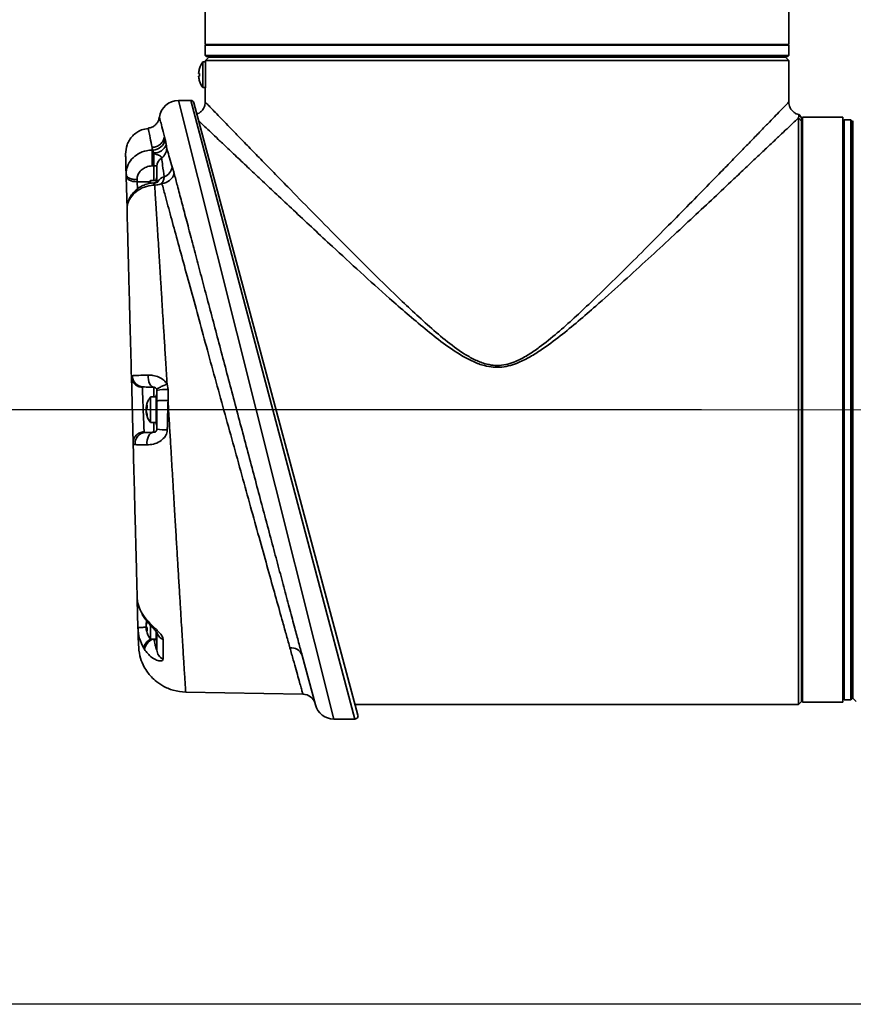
# Model space of a CAD drawing. Header units: millimetres. Extents: x -71 to 231, y 92 to 236.
# Tile 13 of 24: x 200 to 216, y 92 to 111. Entities that reach past the tile are written whole.
import ezdxf

# ---------------------------------------------------------------- set-up
doc = ezdxf.new("R2010")
doc.units = ezdxf.units.MM
doc.linetypes.add('CENTERX2', pattern=[20.32, 12.7, -2.54, 2.54, -2.54])
doc.layers.add('10', color=7, linetype='Continuous')
doc.styles.add('SLDTEXTSTYLE0', font='TXT', dxfattribs={"width": 0.7})
doc.dimstyles.new('SLDDIMSTYLE0', dxfattribs={"dimtxt": 3.5, "dimasz": 2.1, "dimexe": 0, "dimexo": 0.0625, "dimgap": 0.875, "dimtad": 2, "dimdec": 3, "dimlfac": 15.77, "dimrnd": 1e-09, "dimzin": 12, "dimdsep": 46, "dimtxsty": 'SLDTEXTSTYLE0', "dimsah": 1, "dimcen": 0.09, "dimadec": 0, "dimazin": 3, "dimtfac": 1, "dimtdec": 3, "dimtofl": 0, "dimtmove": 0, "dimatfit": 3, "dimfxl": 0, "dimfrac": 2, "dimtolj": 1, "dimtzin": 12, "dimarcsym": 0})
doc.dimstyles.new('SLDDIMSTYLE1', dxfattribs={"dimtxt": 3.5, "dimasz": 2.1, "dimexe": 0, "dimexo": 0.0625, "dimgap": 0.875, "dimtad": 2, "dimdec": 1, "dimlfac": 15.77, "dimrnd": 1e-09, "dimzin": 12, "dimdsep": 46, "dimtxsty": 'SLDTEXTSTYLE0', "dimsah": 1, "dimcen": 0.09, "dimadec": 0, "dimazin": 3, "dimtfac": 1, "dimtdec": 3, "dimtofl": 0, "dimtmove": 0, "dimatfit": 3, "dimfxl": 0, "dimfrac": 2, "dimtolj": 1, "dimtzin": 12, "dimarcsym": 0})

# ---------------------------------------------------------------- blocks, each defined once
blk = doc.blocks.new('_D')
at = {"layer": '10'}
for p, q in [((213.073, 103.339), (190.001, 103.339)), ((192.001, 103.339), (192.001, 91.576)), ((217.759, 91.576), (190.001, 91.576))]:
    blk.add_line(p, q, dxfattribs=at)
for points in [[(192.001, 103.339), (191.751, 101.239), (192.251, 101.239)], [(192.001, 91.576), (192.251, 93.676), (191.751, 93.676)]]:
    blk.add_solid(points, dxfattribs=at)
at = {"layer": '10', "insert": (187.489, 93.711), "char_height": 3.5, "attachment_point": 1, "rotation": 90, "style": 'SLDTEXTSTYLE0'}
blk.add_mtext('185.5', dxfattribs=at)
blk = doc.blocks.new('_D_1')
at = {"layer": '10'}
for p, q in [((212.141, 160.409), (190.001, 160.409)), ((192.001, 103.339), (192.001, 160.409)), ((213.073, 103.339), (190.001, 103.339))]:
    blk.add_line(p, q, dxfattribs=at)
for points in [[(192.001, 160.409), (191.751, 158.309), (192.251, 158.309)], [(192.001, 103.339), (192.251, 105.439), (191.751, 105.439)]]:
    blk.add_solid(points, dxfattribs=at)
at = {"layer": '10', "insert": (187.489, 133.799), "char_height": 3.5, "attachment_point": 1, "rotation": 90, "style": 'SLDTEXTSTYLE0'}
blk.add_mtext('900', dxfattribs=at)
blk = doc.blocks.new('_D_5')
at = {"layer": '10'}
for p, q in [((211.567, 217.413), (211.567, 198.346)), ((223.044, 99.295), (223.044, 202.346)), ((211.567, 200.346), (200.119, 200.346)), ((211.567, 200.346), (223.044, 200.346))]:
    blk.add_line(p, q, dxfattribs=at)
for points in [[(211.567, 200.346), (213.667, 200.096), (213.667, 200.596)], [(223.044, 200.346), (220.944, 200.596), (220.944, 200.096)]]:
    blk.add_solid(points, dxfattribs=at)
at = {"layer": '10', "insert": (200.119, 204.858), "char_height": 3.5, "attachment_point": 1, "style": 'SLDTEXTSTYLE0'}
blk.add_mtext('181', dxfattribs=at)
blk = doc.blocks.new('_D_6')
at = {"layer": '10'}
for p, q in [((205.521, 223.82), (180.972, 223.82)), ((182.972, 223.82), (182.972, 103.339)), ((213.073, 103.339), (180.972, 103.339))]:
    blk.add_line(p, q, dxfattribs=at)
for points in [[(182.972, 223.82), (182.722, 221.72), (183.222, 221.72)], [(182.972, 103.339), (183.222, 105.439), (182.722, 105.439)]]:
    blk.add_solid(points, dxfattribs=at)
at = {"layer": '10', "insert": (178.46, 162.13), "char_height": 3.5, "attachment_point": 1, "rotation": 90, "style": 'SLDTEXTSTYLE0'}
blk.add_mtext('1900', dxfattribs=at)

msp = doc.modelspace()

# ---------------------------------------------------------------- linework, layer by layer
at = {"color": 7, "linetype": 'Continuous', "lineweight": 35}
for p, q in [((203.259777, 111.455248), (203.259777, 110.567486)), ((214.800677, 110.567486), (214.800677, 111.455248)), ((203.2788, 110.567486), (203.259777, 110.548463)), ((214.800677, 110.567486), (203.259777, 110.567486)), ((203.259777, 110.548463), (203.259777, 110.345546)), ((209.030227, 110.548463), (203.259777, 110.548463)), ((214.800677, 110.548463), (209.030227, 110.548463)), ((214.800677, 110.548463), (214.781654, 110.567486)), ((214.800677, 110.345546), (214.800677, 110.548463)), ((203.259777, 110.345546), (203.2788, 110.326522)), ((203.259777, 110.345546), (214.800677, 110.345546)), ((214.781654, 110.326522), (203.2788, 110.326522)), ((203.323188, 110.31384), (203.323188, 110.306711)), ((203.323188, 110.31384), (214.737266, 110.31384)), ((203.545129, 110.326522), (203.545129, 110.31384)), ((214.515325, 110.31384), (214.515325, 110.326522)), ((214.800677, 110.250429), (214.737266, 110.31384)), ((214.781654, 110.326522), (214.800677, 110.345546)), ((203.266837, 110.218723), (203.2139, 110.218723)), ((203.2139, 109.965077), (203.2139, 110.218723)), ((203.266837, 110.250429), (203.266837, 109.965077)), ((214.800677, 110.250429), (203.266837, 110.250429)), ((214.800677, 109.423982), (214.800677, 110.250429)), ((203.147757, 109.992978), (203.130244, 109.992978)), ((203.130244, 109.937175), (203.147757, 109.937175)), ((203.130244, 109.937175), (203.147757, 109.937175)), ((203.147757, 109.992978), (203.147757, 109.937175)), ((203.147757, 109.937175), (203.147757, 109.992978)), ((203.2139, 109.71143), (203.2139, 109.965077)), ((203.2139, 109.71143), (203.261233, 109.71143)), ((203.259777, 109.683374), (203.259777, 109.426078)), ((202.973067, 109.457784), (202.72978, 109.457784)), ((202.72978, 109.457784), (205.805164, 97.219357)), ((206.218362, 97.219357), (202.973067, 109.457784)), ((203.034318, 109.410785), (206.279613, 97.299181)), ((214.990912, 97.504709), (214.990912, 109.112303)), ((215.054323, 109.049545), (214.990912, 109.112303)), ((215.054323, 109.115427), (215.003594, 109.177557)), ((215.865991, 109.124874), (215.073347, 109.124874)), ((215.073347, 109.124874), (215.073347, 97.552267)), ((215.865991, 109.124874), (215.865991, 97.552267)), ((215.054323, 109.049545), (215.054323, 97.56812)), ((215.073347, 108.934639), (215.054323, 108.934639)), ((215.897697, 109.077315), (215.865991, 109.045609)), ((216.02452, 109.077315), (215.897697, 109.077315)), ((215.897697, 109.077315), (215.897697, 97.599826)), ((216.056226, 109.045609), (216.02452, 109.077315)), ((216.02452, 103.338571), (216.02452, 109.077315)), ((216.056226, 109.045609), (216.056226, 103.338571)), ((216.068908, 97.631532), (216.068908, 109.045609)), ((216.068908, 108.823669), (216.056226, 108.810987)), ((202.213221, 108.476419), (202.22368, 108.476466)), ((202.243713, 107.875665), (202.243713, 108.161124)), ((202.305464, 107.843052), (202.305464, 108.157982)), ((201.696209, 107.95423), (201.695087, 107.997104)), ((201.712931, 107.31567), (201.696209, 107.95423)), ((201.911141, 107.891981), (201.912264, 107.849108)), ((201.912264, 107.849108), (202.155979, 107.845917)), ((201.912264, 107.849108), (201.917823, 107.70647)), ((202.286441, 107.875665), (202.177153, 107.875665)), ((202.177153, 107.820113), (202.177153, 107.875665)), ((202.286441, 107.835268), (202.286441, 107.895585)), ((202.292782, 107.914609), (202.292782, 107.83783)), ((201.834294, 102.681002), (201.799851, 103.996324)), ((201.801365, 103.93851), (201.799966, 103.938473)), ((202.504067, 103.844379), (202.523531, 103.736504)), ((202.029624, 103.789674), (202.015906, 103.78348)), ((202.243713, 103.592217), (202.243713, 103.784068)), ((202.305464, 103.720679), (202.301137, 103.743703)), ((202.305464, 103.514285), (202.305464, 103.720679)), ((202.523531, 103.736504), (202.523531, 103.521575)), ((202.286441, 103.592217), (202.177153, 103.592217)), ((202.177153, 103.118907), (202.177153, 103.592217)), ((202.286441, 103.338571), (202.286441, 103.612137)), ((202.292782, 103.63116), (202.292782, 103.338571)), ((202.305464, 102.956463), (202.305464, 103.514285)), ((202.092715, 103.383647), (202.110818, 103.383647)), ((202.093497, 103.386196), (202.11073, 103.386196)), ((202.098123, 103.383647), (202.093497, 103.365258)), ((202.093497, 103.365258), (202.103585, 103.365258)), ((202.093828, 103.339271), (202.093497, 103.339271)), ((202.111009, 103.242278), (202.093497, 103.311883)), ((202.093497, 103.283982), (202.111009, 103.214377)), ((202.111009, 103.214377), (202.111009, 103.242278)), ((202.286441, 103.065004), (202.286441, 103.338571)), ((202.292782, 103.338571), (202.292782, 103.045981)), ((216.02452, 97.599826), (216.02452, 103.338571)), ((216.056226, 103.338571), (216.056226, 97.631532)), ((202.177153, 103.084924), (202.177153, 103.118907)), ((202.177153, 103.084924), (202.286441, 103.084924)), ((202.243713, 102.893073), (202.243713, 103.084924)), ((201.930056, 99.023985), (201.915316, 99.586893)), ((202.011923, 99.306846), (202.064585, 99.229319)), ((202.104872, 99.154923), (202.093497, 99.109711)), ((202.093497, 99.081809), (202.111009, 99.151415)), ((202.103898, 99.156236), (202.095062, 99.107068)), ((202.110818, 99.010045), (202.092739, 99.010045)), ((202.093497, 99.054421), (202.093828, 99.054421)), ((202.093497, 99.028435), (202.098588, 99.008198)), ((202.103585, 99.028435), (202.093497, 99.028435)), ((202.11073, 99.007497), (202.093497, 99.007497)), ((202.177153, 98.801476), (202.177153, 99.073795)), ((202.177153, 98.801476), (202.286441, 98.801476)), ((202.286441, 98.781556), (202.286441, 98.952424)), ((202.292782, 98.946508), (202.292782, 98.762532)), ((202.058072, 98.597569), (202.042193, 98.622495)), ((205.437659, 97.501353), (205.175664, 98.479132)), ((216.056226, 97.866155), (216.068908, 97.853472)), ((202.873345, 97.752549), (205.190978, 97.712095)), ((215.054323, 97.742502), (215.073347, 97.742502)), ((215.865991, 97.631532), (215.897697, 97.599826)), ((215.897697, 97.599826), (216.02452, 97.599826)), ((216.02452, 97.599826), (216.056226, 97.631532)), ((216.068908, 97.631532), (216.13232, 97.56812)), ((206.224542, 97.504709), (214.990912, 97.504709)), ((214.990912, 97.504709), (215.054323, 97.56812)), ((215.073347, 97.552267), (215.865991, 97.552267)), ((205.805164, 97.219357), (206.218362, 97.219357))]:
    msp.add_line(p, q, dxfattribs=at)
at = {"color": 7, "linetype": 'Continuous', "lineweight": 35, "flags": 128}
for points in [[(203.266837, 110.250429), (203.295033, 110.27859), (203.323188, 110.306711)], [(201.912264, 107.849108), (201.870166, 107.850857), (201.829818, 107.856596), (201.792695, 107.866114), (201.760153, 107.879065), (201.733382, 107.894974), (201.713358, 107.91326), (201.700815, 107.933256), (201.696209, 107.95423)], [(202.243713, 103.784068), (202.219856, 103.789327), (202.197237, 103.80363), (202.176802, 103.826377), (202.159402, 103.856622), (202.145765, 103.893099), (202.136459, 103.934287), (202.131874, 103.978467), (202.1322, 104.023793)], [(202.108346, 102.642657), (202.106916, 102.689238), (202.111775, 102.735025), (202.122707, 102.777997), (202.139231, 102.816261), (202.160618, 102.848129), (202.185925, 102.872196), (202.214037, 102.887401), (202.243713, 102.893073)], [(202.017791, 99.277984), (202.014061, 99.286363), (202.011923, 99.306846)], [(202.072638, 99.195431), (202.066047, 99.208689), (202.064585, 99.229319)]]:
    msp.add_lwpolyline(points, dxfattribs=at)
at = {"color": 7, "linetype": 'Continuous', "lineweight": 35}
for centre, radius, start, end in [((203.538788, 109.965077), 0.41123, 161.9676476, 173.4478278), ((203.538788, 109.965077), 0.412175, 142.0201276, 161.9626965), ((203.538788, 109.965077), 0.41123, 186.5521722, 198.0323524), ((203.538788, 109.965077), 0.412175, 198.0895984, 217.9798724), ((202.72978, 109.077315), 0.380469, 89.971403, 172.8422291), ((202.973067, 109.394373), 0.063412, 15, 89.9713216), ((202.215083, 108.734858), 0.258535, 271.9056787, 349.2726847), ((202.25362, 108.668571), 0.249579, 267.6277422, 339.6506612), ((202.254765, 108.516947), 0.243284, 305.5152621, 359.372906), ((208.112285, 108.299796), 5.870211, 178.8344236, 181.3536229), ((202.499563, 108.154669), 0.194127, 122.2081956, 179.022198), ((202.360345, 108.180001), 0.24844, 290.5385709, 351.3279473), ((202.242053, 107.952656), 0.063412, 323.1301024, 0), ((202.505169, 107.747639), 0.207872, 106.1047758, 149.8438343), ((202.388034, 108.083689), 0.267462, 273.084676, 344.6586952), ((202.50204, 107.622019), 0.412175, 142.0201276, 151.9967184), ((202.692859, 107.82253), 0.458144, 179.5804142, 185.228195), ((201.344435, 107.722029), 0.89633, 3.8923527, 6.6537053), ((202.318147, 107.895585), 0.031706, 143.1301024, 180), ((202.038486, 104.008097), 0.218602, 179.1616639, 267.6767192), ((202.242053, 103.669207), 0.063412, 323.1301024, 0), ((202.469932, 102.964726), 0.773637, 86.0272573, 102.2742108), ((202.318147, 103.612137), 0.031706, 143.1301024, 180), ((202.215218, 103.35706), 0.12516, 146.3671839, 166.5388661), ((202.215218, 103.308734), 0.12516, 146.3671819, 166.5388677), ((202.318147, 103.065004), 0.031706, 180, 216.8698976), ((202.089056, 102.671629), 0.217399, 93.0530782, 185.7361843), ((202.242053, 103.007934), 0.063412, 0, 36.8698976), ((202.461079, 103.605761), 0.667686, 256.5223617, 274.0939627), ((202.215218, 99.084958), 0.12516, 193.4611319, 213.6328167), ((202.215218, 99.036632), 0.12516, 193.4611337, 213.6328151), ((202.294189, 98.573238), 0.256765, 117.2710405, 168.9400146), ((202.335035, 98.542884), 0.282309, 113.6537277, 168.8310159), ((202.318147, 98.781556), 0.031706, 180, 216.8698976), ((202.242053, 98.724485), 0.063412, 0, 36.8698976), ((202.494748, 98.970641), 0.191623, 195.1436418, 250.3575086), ((202.504997, 98.58849), 0.199587, 181.3301672, 246.2632315), ((204.965562, 98.405542), 0.222617, 19.3031556, 97.8680339), ((205.186551, 97.458487), 0.253646, 15, 88.9699209), ((205.805164, 97.599826), 0.380469, 195, 269.6278095), ((206.218362, 97.282768), 0.063412, 270, 15)]:
    msp.add_arc(centre, radius, start, end, dxfattribs=at)
msp.add_ellipse((493.342056, 99.74998), major_axis=(398.469791, -5.21864), ratio=0.016901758, start_param=2.390130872, end_param=2.390250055, dxfattribs=at)
for points, knots in [([(203.147757, 110.092374), (203.1472, 110.092696), (203.146641, 110.093019), (203.146922, 110.092856), (203.146923, 110.092856)], [0, 0, 0, 0, 0.996185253, 1, 1, 1, 1]), ([(203.130244, 110.012001), (203.130024, 110.009879), (203.129584, 110.005635), (203.129305, 109.999953), (203.129359, 109.995661), (203.129705, 109.993325), (203.130086, 109.993079), (203.130244, 109.992978)], [0, 0, 0, 0, 0.21361365, 0.427296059, 0.639458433, 0.85095919, 1, 1, 1, 1]), ([(203.130244, 109.937175), (203.130024, 109.936969), (203.129584, 109.936556), (203.129305, 109.933315), (203.129359, 109.928548), (203.129705, 109.923197), (203.130086, 109.919628), (203.130244, 109.918152)], [0, 0, 0, 0, 0.213613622, 0.427296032, 0.639458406, 0.850959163, 1, 1, 1, 1]), ([(203.266837, 109.965077), (203.266677, 109.933029), (203.266358, 109.868934), (203.264115, 109.783303), (203.261686, 109.71937), (203.259945, 109.683095), (203.259953, 109.683295), (203.259956, 109.683374)], [0, 0, 0, 0, 0.21465908, 0.429311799, 0.644129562, 0.859055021, 1, 1, 1, 1]), ([(203.146925, 109.837299), (203.146924, 109.837298), (203.146641, 109.837135), (203.147201, 109.837458), (203.147757, 109.837779)], [0, 0, 0, 0, 0.006456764, 1, 1, 1, 1]), ([(203.259529, 109.4259), (203.258537, 109.407258), (203.256398, 109.367108), (203.233914, 109.307689), (203.194798, 109.25158), (203.146215, 109.209835), (203.108658, 109.195045), (203.093703, 109.189156)], [0, 0, 0, 0, 0.1811461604, 0.3901445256, 0.6082396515, 0.8440025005, 1, 1, 1, 1]), ([(203.259777, 109.426078), (203.261402, 109.4244), (203.264651, 109.421043), (203.290787, 109.394043), (203.33274, 109.350709), (203.396409, 109.284958), (203.485141, 109.193349), (203.6032, 109.071514), (203.743369, 108.926943), (203.914489, 108.750573), (204.117439, 108.541589), (204.355076, 108.29721), (204.613275, 108.032111), (204.947238, 107.689983), (205.364584, 107.263746), (205.877852, 106.743418), (206.420812, 106.197806), (206.906891, 105.720198), (207.318945, 105.326056), (207.653854, 105.019165), (207.999895, 104.716982), (208.308859, 104.485639), (208.57514, 104.32944), (208.768418, 104.249752), (208.954064, 104.212794), (209.120208, 104.214294), (209.283516, 104.249388), (209.46444, 104.319719), (209.660564, 104.429641), (209.923053, 104.612443), (210.224426, 104.854777), (210.559728, 105.155216), (210.941681, 105.516711), (211.371013, 105.932161), (211.831319, 106.390531), (212.268823, 106.830575), (212.685208, 107.253208), (213.085438, 107.661501), (213.417267, 108.001428), (213.683272, 108.27451), (213.892973, 108.490111), (214.088188, 108.691058), (214.264979, 108.873222), (214.419899, 109.032975), (214.552876, 109.170189), (214.660994, 109.281804), (214.740017, 109.363416), (214.784769, 109.409644), (214.803111, 109.428592), (214.799393, 109.424751), (214.798878, 109.424219)], [0, 0, 0, 0, 0.014540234, 0.029080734, 0.043971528, 0.058863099, 0.07733855, 0.095816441, 0.114834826, 0.13385585, 0.156638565, 0.179425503, 0.202780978, 0.226139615, 0.264077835, 0.302028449, 0.341279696, 0.38053669, 0.402124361, 0.423710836, 0.445582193, 0.467416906, 0.478110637, 0.489000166, 0.496619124, 0.504535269, 0.51213165, 0.519942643, 0.531733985, 0.543681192, 0.565055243, 0.586464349, 0.607865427, 0.640663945, 0.673460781, 0.704474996, 0.735485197, 0.767272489, 0.799051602, 0.818940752, 0.838827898, 0.859112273, 0.879393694, 0.899200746, 0.919004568, 0.939505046, 0.960002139, 0.978983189, 0.997089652, 1, 1, 1, 1]), ([(215.004545, 109.177407), (214.985609, 109.182287), (214.945012, 109.19275), (214.888099, 109.229647), (214.841279, 109.281194), (214.812842, 109.340523), (214.800715, 109.38847), (214.801336, 109.415809), (214.801527, 109.424233)], [0, 0, 0, 0, 0.168584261, 0.361430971, 0.577909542, 0.763539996, 0.9271353, 1, 1, 1, 1]), ([(202.351381, 109.124844), (202.349718, 109.113679), (202.344954, 109.081712), (202.323253, 109.033427), (202.28598, 108.98285), (202.235833, 108.942756), (202.182377, 108.91642), (202.145592, 108.912693), (202.131204, 108.911235)], [0, 0, 0, 0, 0.102036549, 0.292127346, 0.471935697, 0.666735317, 0.86963882, 1, 1, 1, 1]), ([(202.353388, 109.124581), (202.353785, 109.123092), (202.354663, 109.119806), (202.370418, 109.060709), (202.400604, 108.94726), (202.43699, 108.808951), (202.455296, 108.739363)], [0, 0, 0, 0, 0.187234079, 0.413328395, 0.704827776, 1, 1, 1, 1]), ([(214.990912, 109.112303), (214.98964, 109.111097), (214.96711, 109.089735), (214.911703, 109.037206), (214.801589, 108.932851), (214.662482, 108.80108), (214.498368, 108.645724), (214.314348, 108.471661), (214.112483, 108.280907), (213.892528, 108.073302), (213.614895, 107.811653), (213.273781, 107.490867), (212.860365, 107.103649), (212.42262, 106.695664), (211.961064, 106.269431), (211.482406, 105.831893), (211.038372, 105.437119), (210.638511, 105.089158), (210.281942, 104.795405), (209.963835, 104.560356), (209.687978, 104.384005), (209.484289, 104.279219), (209.295217, 104.211616), (209.12718, 104.178237), (208.953227, 104.176158), (208.761732, 104.21044), (208.557936, 104.286797), (208.282937, 104.43438), (207.963197, 104.653534), (207.602862, 104.94123), (207.250358, 105.237448), (206.82265, 105.612921), (206.3257, 106.060924), (205.82754, 106.52009), (205.402961, 106.914342), (205.047389, 107.24651), (204.721586, 107.552103), (204.425873, 107.830198), (204.157844, 108.082799), (203.907023, 108.319569), (203.692943, 108.521932), (203.515613, 108.689709), (203.369464, 108.828082), (203.245402, 108.945608), (203.166197, 109.020672), (203.135078, 109.050174), (203.129536, 109.055428)], [0, 0, 0, 0, 0.001299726, 0.02302878, 0.044761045, 0.067303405, 0.089849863, 0.111680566, 0.133514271, 0.155815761, 0.178119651, 0.212161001, 0.246210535, 0.281190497, 0.316175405, 0.35163076, 0.387087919, 0.411198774, 0.435319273, 0.459400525, 0.472649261, 0.486012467, 0.494695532, 0.503554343, 0.512291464, 0.521336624, 0.533380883, 0.545700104, 0.569516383, 0.593368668, 0.617620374, 0.641873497, 0.683674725, 0.725470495, 0.754208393, 0.782972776, 0.811700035, 0.836763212, 0.861823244, 0.887461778, 0.913095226, 0.933412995, 0.953728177, 0.97460429, 0.995477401, 1, 1, 1, 1]), ([(214.990912, 109.112303), (214.995934, 109.137958), (215.003359, 109.175892), (215.002452, 109.171256), (215.002158, 109.169756)], [0, 0, 0, 0, 0.6763076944, 1, 1, 1, 1]), ([(215.054323, 109.107494), (215.054323, 109.109096), (215.054323, 109.113934), (215.054323, 109.075351), (215.054323, 109.049545)], [0, 0, 0, 0, 0.331133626, 1, 1, 1, 1]), ([(202.132874, 108.902019), (202.086156, 108.895798), (202.005047, 108.884998), (201.903116, 108.826065), (201.822647, 108.758825), (201.75866, 108.675506), (201.697856, 108.555292), (201.689909, 108.456348), (201.684745, 108.392048)], [0, 0, 0, 0, 0.1871718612, 0.324961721, 0.4657115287, 0.606461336, 0.7442511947, 1, 1, 1, 1]), ([(202.209719, 108.528067), (202.195891, 108.595626), (202.168059, 108.731601), (202.145166, 108.842495), (202.133123, 108.900868), (202.132234, 108.905078), (202.131818, 108.907049)], [0, 0, 0, 0, 0.291410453, 0.586515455, 0.806414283, 1, 1, 1, 1]), ([(216.076037, 109.045609), (216.074939, 109.045609), (216.070483, 109.045609), (216.069585, 109.045609), (216.068908, 109.045609)], [0, 0, 0, 0, 0.246513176, 1, 1, 1, 1]), ([(202.455297, 108.739365), (202.456494, 108.734798), (202.460975, 108.717713), (202.465664, 108.699835), (202.469099, 108.686735)], [0, 0, 0, 0, 0.2672975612, 1, 1, 1, 1]), ([(202.22368, 108.476466), (202.220206, 108.48931), (202.215463, 108.506839), (202.210932, 108.523591), (202.20972, 108.528069)], [0, 0, 0, 0, 0.732697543, 1, 1, 1, 1]), ([(202.20972, 108.528067), (202.210559, 108.515714), (202.211704, 108.498828), (202.2129, 108.481161), (202.213221, 108.476418)], [0, 0, 0, 0, 0.731555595, 1, 1, 1, 1]), ([(202.469099, 108.686735), (202.473988, 108.66419), (202.480421, 108.634519), (202.486228, 108.591995), (202.487622, 108.581782)], [0, 0, 0, 0, 0.759809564, 1, 1, 1, 1]), ([(202.487622, 108.581782), (202.489483, 108.567553), (202.492311, 108.545932), (202.496117, 108.52126), (202.497712, 108.515459), (202.498035, 108.514284)], [0, 0, 0, 0, 0.605479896, 0.920062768, 1, 1, 1, 1]), ([(202.498035, 108.514284), (202.512557, 108.46502), (202.541675, 108.366244), (202.579624, 108.235095), (202.601819, 108.157047), (202.605944, 108.142542)], [0, 0, 0, 0, 0.4475323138, 0.8973240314, 1, 1, 1, 1]), ([(201.695087, 107.997104), (201.693516, 108.057084), (201.690375, 108.177018), (201.687212, 108.297838), (201.685126, 108.377504), (201.684872, 108.38719), (201.684745, 108.392028)], [0, 0, 0, 0, 0.2477423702, 0.4953825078, 0.7478962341, 1, 1, 1, 1]), ([(201.695087, 107.997104), (201.695087, 107.997105), (201.693701, 108.050012), (201.711379, 108.156983), (201.796221, 108.299598), (201.929647, 108.408995), (202.077046, 108.465013), (202.174865, 108.475885), (202.21322, 108.476417), (202.213221, 108.476417)], [0, 0, 0, 0, 0.000004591, 0.215332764, 0.430500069, 0.6460224, 0.861134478, 0.999995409, 1, 1, 1, 1]), ([(202.243289, 108.419206), (202.24193, 108.425156), (202.236383, 108.44943), (202.229144, 108.464836), (202.22368, 108.476466)], [0, 0, 0, 0, 0.245109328, 1, 1, 1, 1]), ([(202.396094, 108.318923), (202.393901, 108.327802), (202.389516, 108.345563), (202.35701, 108.368823), (202.311395, 108.387861), (202.261052, 108.396174), (202.246782, 108.414677), (202.243289, 108.419206)], [0, 0, 0, 0, 0.230207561, 0.460499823, 0.688857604, 0.923839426, 1, 1, 1, 1]), ([(202.447507, 107.947353), (202.436952, 108.023889), (202.418078, 108.160744), (202.402819, 108.270533), (202.396094, 108.318923)], [0, 0, 0, 0, 0.5592445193, 1, 1, 1, 1]), ([(202.211285, 108.160962), (202.189065, 108.159587), (202.132382, 108.156079), (202.046861, 108.123754), (201.970164, 108.062768), (201.919042, 107.982247), (201.913775, 107.922071), (201.911141, 107.891981)], [0, 0, 0, 0, 0.13858107, 0.353532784, 0.569182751, 0.784583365, 1, 1, 1, 1]), ([(202.305464, 108.157982), (202.305212, 108.158839), (202.30452, 108.161189), (202.297524, 108.163121), (202.283803, 108.163499), (202.265357, 108.16259), (202.250845, 108.161607), (202.243713, 108.161124)], [0, 0, 0, 0, 0.128519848, 0.352115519, 0.574864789, 0.791080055, 1, 1, 1, 1]), ([(202.605944, 108.142542), (202.61254, 108.12237), (202.625728, 108.082039), (202.639221, 108.03596), (202.645965, 108.012928)], [0, 0, 0, 0, 0.500171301, 1, 1, 1, 1]), ([(202.402426, 107.816615), (202.413967, 107.838189), (202.437075, 107.881388), (202.444027, 107.925347), (202.447507, 107.947353)], [0, 0, 0, 0, 0.499390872, 1, 1, 1, 1]), ([(202.645965, 108.012928), (202.666719, 107.933932), (202.712465, 107.759817), (202.791406, 107.459576), (202.882259, 107.114274), (202.980604, 106.740797), (203.085923, 106.341166), (203.196769, 105.920941), (203.31341, 105.479141), (203.435009, 105.019003), (203.56097, 104.542816), (203.689397, 104.057792), (203.820634, 103.562641), (203.953667, 103.061226), (204.087088, 102.558856), (204.218614, 102.064131), (204.346671, 101.582892), (204.428835, 101.274499), (204.469383, 101.122307)], [0, 0, 0, 0, 0.049955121, 0.110107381, 0.170260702, 0.23203958, 0.293819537, 0.356000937, 0.418183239, 0.482060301, 0.545938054, 0.610069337, 0.674200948, 0.740139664, 0.80607829, 0.87127695, 0.936475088, 1, 1, 1, 1]), ([(202.236621, 107.780783), (202.174952, 107.771431), (202.051732, 107.752745), (201.892258, 107.662304), (201.774165, 107.537109), (201.720006, 107.407161), (201.712693, 107.324748), (201.713478, 107.294752), (201.713478, 107.294751)], [0, 0, 0, 0, 0.2178932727, 0.4353715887, 0.6533332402, 0.8730567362, 0.9999955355, 1, 1, 1, 1]), ([(202.234795, 107.82567), (202.231412, 107.825502), (202.194368, 107.823666), (202.122214, 107.810305), (202.023151, 107.775615), (201.930853, 107.722201), (201.851139, 107.653289), (201.786984, 107.571229), (201.741287, 107.479248), (201.718823, 107.393649), (201.712792, 107.329954), (201.713579, 107.30324), (201.713776, 107.29656)], [0, 0, 0, 0, 0.012093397, 0.132414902, 0.260212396, 0.387048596, 0.515627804, 0.642259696, 0.768380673, 0.893101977, 0.973269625, 1, 1, 1, 1]), ([(202.259235, 107.782157), (202.259234, 107.782157), (202.251697, 107.78176), (202.244159, 107.781271), (202.236621, 107.780783)], [0, 0, 0, 0, 0.000167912, 1, 1, 1, 1]), ([(202.330815, 107.849083), (202.330481, 107.848784), (202.329767, 107.848146), (202.315888, 107.840465), (202.292791, 107.833048), (202.268727, 107.827873), (202.253894, 107.827518), (202.249668, 107.827417)], [0, 0, 0, 0, 0.200675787, 0.429130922, 0.676214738, 0.907755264, 1, 1, 1, 1]), ([(202.259233, 107.782178), (202.258048, 107.790883), (202.255678, 107.808292), (202.252562, 107.822257), (202.250535, 107.828334), (202.249779, 107.826571), (202.249714, 107.826418)], [0, 0, 0, 0, 0.323071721, 0.646143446, 0.969215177, 1, 1, 1, 1]), ([(202.402426, 107.816615), (202.397874, 107.81462), (202.366984, 107.801082), (202.318314, 107.787503), (202.272736, 107.783394), (202.25926, 107.78218)], [0, 0, 0, 0, 0.1085240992, 0.7364180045, 1, 1, 1, 1]), ([(202.25926, 107.782175), (202.261718, 107.744378), (202.266658, 107.668403), (202.274464, 107.547679), (202.282605, 107.421286), (202.29655, 107.203914), (202.317863, 106.869982), (202.339621, 106.524633), (202.354481, 106.286831), (202.361093, 106.180774), (202.367859, 106.071967), (202.374781, 105.960411), (202.381858, 105.846115), (202.38909, 105.729089), (202.396478, 105.609349), (202.405987, 105.454907), (202.418683, 105.2493), (202.435593, 104.974875), (202.455635, 104.647179), (202.478807, 104.265203), (202.495365, 103.990122), (202.504144, 103.844269)], [0, 0, 0, 0, 0.039989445, 0.080382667, 0.121179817, 0.162381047, 0.28316644, 0.412558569, 0.438999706, 0.465773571, 0.492880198, 0.520319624, 0.548091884, 0.576197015, 0.604635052, 0.633406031, 0.685077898, 0.747572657, 0.820890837, 0.905033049, 1, 1, 1, 1]), ([(204.935088, 98.626063), (204.912788, 98.705727), (204.868189, 98.865056), (204.778472, 99.185931), (204.663833, 99.596462), (204.520136, 100.111954), (204.364983, 100.669565), (204.200077, 101.263469), (204.027946, 101.884662), (203.852006, 102.520924), (203.674531, 103.164191), (203.497782, 103.806179), (203.324636, 104.436411), (203.157264, 105.04696), (202.99732, 105.631576), (202.846612, 106.183497), (202.706937, 106.696001), (202.579566, 107.164153), (202.478393, 107.536587), (202.42339, 107.739339), (202.402426, 107.816615)], [0, 0, 0, 0, 0.0385764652, 0.0771535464, 0.1374528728, 0.1979614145, 0.2582722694, 0.3190640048, 0.3800550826, 0.4408530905, 0.5007996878, 0.5609304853, 0.6208760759, 0.6791203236, 0.7375356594, 0.7957733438, 0.8522126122, 0.9088160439, 0.9652464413, 1, 1, 1, 1]), ([(201.799851, 103.996322), (201.794404, 104.204317), (201.783498, 104.620825), (201.768881, 105.179006), (201.756018, 105.670238), (201.744853, 106.096606), (201.734353, 106.497596), (201.723589, 106.908654), (201.717121, 107.155654), (201.713477, 107.294811)], [0, 0, 0, 0, 0.1638831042, 0.3281738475, 0.4546474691, 0.581139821, 0.7084396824, 0.8357386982, 1, 1, 1, 1]), ([(201.819907, 104.011295), (201.846605, 104.013563), (201.899965, 104.018095), (202.029062, 104.021896), (202.113577, 104.02345), (202.1322, 104.023793)], [0, 0, 0, 0, 0.438404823, 0.876246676, 1, 1, 1, 1]), ([(202.1322, 104.023793), (202.162812, 104.022933), (202.231095, 104.021016), (202.341674, 103.99069), (202.441569, 103.931202), (202.488972, 103.873357), (202.504068, 103.844379), (202.504069, 103.844378)], [0, 0, 0, 0, 0.231727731, 0.516904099, 0.78350805, 0.99999163, 1, 1, 1, 1]), ([(201.799851, 103.996314), (201.799851, 103.996315), (201.799634, 104.00459), (201.809771, 104.007943), (201.819907, 104.011295)], [0, 0, 0, 0, 0.0000224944, 1, 1, 1, 1]), ([(202.015906, 103.78348), (201.987878, 103.787253), (201.931822, 103.7948), (201.86133, 103.844011), (201.811368, 103.913462), (201.80369, 103.968703), (201.799851, 103.996324)], [0, 0, 0, 0, 0.250000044, 0.500000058, 0.750000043, 1, 1, 1, 1]), ([(202.301139, 103.743698), (202.303346, 103.747422), (202.307761, 103.75487), (202.35412, 103.780128), (202.42205, 103.811574), (202.476728, 103.833444), (202.504067, 103.844379)], [0, 0, 0, 0, 0.250000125, 0.500000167, 0.750000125, 1, 1, 1, 1]), ([(202.015906, 103.78348), (202.016434, 103.769958), (202.017489, 103.742914), (202.021373, 103.643465), (202.026456, 103.513284), (202.032346, 103.362506), (202.038343, 103.209007), (202.043734, 103.071062), (202.048184, 102.957218), (202.049611, 102.920713), (202.050348, 102.901866)], [0, 0, 0, 0, 0.123809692, 0.247625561, 0.371518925, 0.495504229, 0.61955572, 0.743618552, 0.867632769, 1, 1, 1, 1]), ([(202.243713, 103.784068), (202.230943, 103.784403), (202.172998, 103.78592), (202.08456, 103.788236), (202.047937, 103.789195), (202.029624, 103.789674)], [0, 0, 0, 0, 0.123822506, 0.561883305, 1, 1, 1, 1]), ([(202.301139, 103.743696), (202.298151, 103.749592), (202.291292, 103.763124), (202.273608, 103.776891), (202.256951, 103.783063), (202.248152, 103.783731), (202.243713, 103.784068)], [0, 0, 0, 0, 0.174237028, 0.399858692, 0.697205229, 1, 1, 1, 1]), ([(202.176003, 103.587959), (202.163478, 103.571038), (202.133542, 103.530594), (202.105458, 103.463088), (202.098269, 103.412749), (202.095219, 103.391391)], [0, 0, 0, 0, 0.2928566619, 0.6999748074, 1, 1, 1, 1]), ([(202.523531, 103.521575), (202.523531, 103.521573), (202.519599, 103.373611), (202.514606, 103.179228), (202.509869, 102.985659), (202.508747, 102.939779)], [0, 0, 0, 0, 0.000006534, 0.762980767, 1, 1, 1, 1]), ([(202.523536, 103.521654), (202.52462, 103.503626), (202.526799, 103.467374), (202.530086, 103.412685), (202.539944, 103.248777), (202.555942, 102.982052), (202.57743, 102.62248), (202.597407, 102.288062), (202.615767, 101.981088), (202.632509, 101.70165), (202.647636, 101.449493), (202.661148, 101.223989), (202.673542, 101.016515), (202.685258, 100.820508), (202.696652, 100.629973), (202.707633, 100.446571), (202.7182, 100.270358), (202.732766, 100.027923), (202.75058, 99.732476), (202.769911, 99.413356), (202.786645, 99.137806), (202.80121, 98.899217), (202.814426, 98.684069), (202.826277, 98.49257), (202.836763, 98.324466), (202.846817, 98.164483), (202.855977, 98.019862), (202.863733, 97.898899), (202.869236, 97.814286), (202.872695, 97.762119), (202.873129, 97.755724), (202.873345, 97.752549)], [0, 0, 0, 0, 0.006049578, 0.012164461, 0.018344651, 0.061025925, 0.101579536, 0.139420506, 0.174548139, 0.206961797, 0.236660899, 0.263644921, 0.287951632, 0.312437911, 0.336518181, 0.360192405, 0.383460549, 0.406322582, 0.458592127, 0.508606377, 0.551207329, 0.593245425, 0.634561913, 0.675156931, 0.715030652, 0.754183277, 0.80465078, 0.854493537, 0.903665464, 0.952167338, 1, 1, 1, 1]), ([(202.093497, 103.283982), (202.093275, 103.285728), (202.092832, 103.28922), (202.092578, 103.292351), (202.092547, 103.29375), (202.092698, 103.293416), (202.092715, 103.293379)], [0, 0, 0, 0, 0.320773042, 0.641649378, 0.960243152, 1, 1, 1, 1]), ([(202.093497, 103.393159), (202.093277, 103.391425), (202.092837, 103.387955), (202.092557, 103.384655), (202.092612, 103.383322), (202.092957, 103.383974), (202.093339, 103.385546), (202.093497, 103.386196)], [0, 0, 0, 0, 0.2136136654, 0.4272960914, 0.6394584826, 0.850959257, 1, 1, 1, 1]), ([(202.093497, 103.339271), (202.093277, 103.340511), (202.092837, 103.342991), (202.092557, 103.348638), (202.092612, 103.354913), (202.092957, 103.360715), (202.093339, 103.363929), (202.093497, 103.365258)], [0, 0, 0, 0, 0.213613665, 0.427296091, 0.639458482, 0.850959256, 1, 1, 1, 1]), ([(202.093497, 103.33787), (202.093277, 103.33663), (202.092837, 103.33415), (202.092557, 103.328503), (202.092612, 103.322228), (202.092957, 103.316426), (202.093339, 103.313212), (202.093497, 103.311883)], [0, 0, 0, 0, 0.21361365, 0.427296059, 0.639458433, 0.85095919, 1, 1, 1, 1]), ([(202.094302, 103.282513), (202.094359, 103.28056), (202.094894, 103.262183), (202.101445, 103.244725), (202.1073, 103.229121)], [0, 0, 0, 0, 0.106276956, 1, 1, 1, 1]), ([(202.111009, 103.378056), (202.110591, 103.386232), (202.109754, 103.402582), (202.110591, 103.418449), (202.111009, 103.426382)], [0, 0, 0, 0, 0.499999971, 1, 1, 1, 1]), ([(202.111009, 103.215298), (202.113264, 103.206201), (202.12299, 103.166963), (202.146047, 103.123352), (202.171375, 103.094453), (202.176238, 103.088905)], [0, 0, 0, 0, 0.196067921, 0.845663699, 1, 1, 1, 1]), ([(202.050348, 102.901866), (202.052764, 102.896731), (202.056398, 102.889005), (202.072183, 102.888791), (202.077477, 102.88872)], [0, 0, 0, 0, 0.664623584, 1, 1, 1, 1]), ([(202.077477, 102.88872), (202.092013, 102.8891), (202.128481, 102.890055), (202.200437, 102.89194), (202.243713, 102.893073)], [0, 0, 0, 0, 0.398587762, 1, 1, 1, 1]), ([(202.508747, 102.939779), (202.506689, 102.920339), (202.50093, 102.865944), (202.451959, 102.781335), (202.357681, 102.701758), (202.232482, 102.650646), (202.150243, 102.645353), (202.108346, 102.642657)], [0, 0, 0, 0, 0.098940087, 0.276846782, 0.481777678, 0.735985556, 1, 1, 1, 1]), ([(202.243713, 102.893073), (202.249842, 102.89362), (202.260565, 102.894578), (202.280429, 102.904148), (202.296549, 102.921692), (202.304502, 102.940487), (202.305215, 102.952314), (202.305464, 102.956463)], [0, 0, 0, 0, 0.357715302, 0.625890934, 0.796448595, 0.928600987, 1, 1, 1, 1]), ([(201.872745, 102.6499), (201.862132, 102.65228), (201.840553, 102.657118), (201.834533, 102.671879), (201.834293, 102.681015), (201.834293, 102.681015)], [0, 0, 0, 0, 0.491794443, 0.999984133, 1, 1, 1, 1]), ([(201.914938, 99.601308), (201.913296, 99.664043), (201.910007, 99.789637), (201.902774, 100.065832), (201.892841, 100.445183), (201.879581, 100.951542), (201.865242, 101.499131), (201.850099, 102.077422), (201.83957, 102.479491), (201.834294, 102.681004)], [0, 0, 0, 0, 0.084006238, 0.168179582, 0.334474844, 0.50150814, 0.668953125, 0.834082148, 1, 1, 1, 1]), ([(202.108346, 102.642657), (202.077371, 102.642769), (202.014518, 102.642997), (201.930839, 102.645153), (201.893718, 102.648186), (201.872745, 102.6499)], [0, 0, 0, 0, 0.297093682, 0.602855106, 1, 1, 1, 1]), ([(204.469383, 101.122307), (204.471697, 101.113619), (204.517133, 100.943042), (204.600494, 100.630507), (204.718015, 100.190111), (204.829062, 99.774384), (204.93441, 99.380313), (205.027301, 99.033124), (205.108237, 98.730811), (205.153145, 98.563187), (205.175664, 98.479132)], [0, 0, 0, 0, 0.008065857, 0.1583599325, 0.3035747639, 0.4487868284, 0.5984972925, 0.7482041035, 0.8737353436, 1, 1, 1, 1]), ([(201.914937, 99.601344), (201.914937, 99.601343), (201.916126, 99.555962), (201.932363, 99.459542), (201.986527, 99.355586), (202.011923, 99.306846)], [0, 0, 0, 0, 0.0000093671, 0.5311495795, 1, 1, 1, 1]), ([(202.018599, 99.278436), (202.024466, 99.267687), (202.040168, 99.23892), (202.061188, 99.213207), (202.074355, 99.197103)], [0, 0, 0, 0, 0.373663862, 1, 1, 1, 1]), ([(202.064585, 99.229319), (202.108798, 99.178213), (202.178641, 99.097481), (202.289927, 98.993568), (202.366154, 98.916203), (202.414466, 98.851673), (202.429655, 98.810955), (202.430213, 98.793851), (202.430333, 98.790169)], [0, 0, 0, 0, 0.3393703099, 0.5361044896, 0.7048174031, 0.8559160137, 0.9689863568, 1, 1, 1, 1]), ([(202.074089, 99.196426), (202.08443, 99.182026), (202.113426, 99.14165), (202.166547, 99.084327), (202.22252, 99.025327), (202.265022, 98.980186), (202.292579, 98.947751), (202.306124, 98.929257), (202.311477, 98.920077), (202.311401, 98.920202), (202.311373, 98.920248)], [0, 0, 0, 0, 0.137861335, 0.386557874, 0.581378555, 0.730108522, 0.841320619, 0.913226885, 0.967954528, 1, 1, 1, 1]), ([(202.096547, 99.036462), (202.08516, 99.036088), (202.045583, 99.03479), (201.989621, 99.031612), (201.939575, 99.027547), (201.933229, 99.025173), (201.930056, 99.023986)], [0, 0, 0, 0, 0.118672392, 0.412448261, 0.706224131, 1, 1, 1, 1]), ([(202.042193, 98.622495), (202.011076, 98.684346), (201.950012, 98.805721), (201.931931, 98.952375), (201.930056, 99.023984), (201.930056, 99.023986)], [0, 0, 0, 0, 0.5095850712, 0.9999913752, 1, 1, 1, 1]), ([(201.938527, 98.700476), (201.938424, 98.704444), (201.938075, 98.71777), (201.935377, 98.820805), (201.932127, 98.944906), (201.930109, 99.021969), (201.930056, 99.023985)], [0, 0, 0, 0, 0.173028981, 0.581054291, 0.989040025, 1, 1, 1, 1]), ([(202.092739, 99.100463), (202.09269, 99.100402), (202.092531, 99.100203), (202.092625, 99.102133), (202.092955, 99.105501), (202.093338, 99.108479), (202.093497, 99.109711)], [0, 0, 0, 0, 0.140654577, 0.459005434, 0.77636353, 1, 1, 1, 1]), ([(202.093497, 99.081809), (202.093277, 99.079869), (202.092837, 99.075986), (202.092557, 99.069445), (202.092612, 99.063345), (202.092957, 99.058646), (202.093339, 99.056649), (202.093497, 99.055823)], [0, 0, 0, 0, 0.213613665, 0.427296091, 0.639458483, 0.850959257, 1, 1, 1, 1]), ([(202.093497, 99.028435), (202.093277, 99.030376), (202.092837, 99.034258), (202.092557, 99.040799), (202.092612, 99.046899), (202.092957, 99.051598), (202.093339, 99.053596), (202.093497, 99.054421)], [0, 0, 0, 0, 0.213613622, 0.427296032, 0.639458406, 0.850959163, 1, 1, 1, 1]), ([(202.092613, 99.009839), (202.092607, 99.00932), (202.092597, 99.008285), (202.09296, 99.004714), (202.09334, 99.001757), (202.093497, 99.000534)], [0, 0, 0, 0, 0.370457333, 0.739759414, 1, 1, 1, 1]), ([(202.093497, 99.007497), (202.093265, 99.008456), (202.092903, 99.009954), (202.092782, 99.009827), (202.092739, 99.009781)], [0, 0, 0, 0, 0.640409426, 1, 1, 1, 1]), ([(202.094302, 98.999065), (202.094369, 98.997113), (202.095491, 98.964607), (202.117498, 98.903695), (202.145881, 98.83977), (202.171479, 98.810827), (202.176453, 98.805204)], [0, 0, 0, 0, 0.027459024, 0.457451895, 0.894585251, 1, 1, 1, 1]), ([(202.111009, 98.96731), (202.110591, 98.975244), (202.109754, 98.991111), (202.110591, 99.007461), (202.111009, 99.015636)], [0, 0, 0, 0, 0.499999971, 1, 1, 1, 1]), ([(202.246044, 98.801476), (202.252476, 98.763847), (202.262616, 98.704524), (202.282478, 98.635774), (202.295748, 98.600955), (202.302554, 98.587153), (202.305034, 98.583154), (202.305339, 98.583653), (202.305464, 98.583857)], [0, 0, 0, 0, 0.427208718, 0.673493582, 0.860579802, 0.924904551, 0.969288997, 1, 1, 1, 1]), ([(202.305464, 98.583857), (202.305464, 98.639758), (202.305464, 98.741113), (202.305464, 98.863916), (202.305464, 98.918988)], [0, 0, 0, 0, 0.551544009, 1, 1, 1, 1]), ([(202.430333, 98.790169), (202.429165, 98.711786), (202.42708, 98.571871), (202.425397, 98.456518), (202.424657, 98.405788)], [0, 0, 0, 0, 0.560217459, 1, 1, 1, 1]), ([(201.938759, 98.691649), (201.94508, 98.616933), (201.956443, 98.482622), (202.020216, 98.30772), (202.091681, 98.180712), (202.175476, 98.071586), (202.276924, 97.970342), (202.426366, 97.865174), (202.630514, 97.775403), (202.789244, 97.760465), (202.873345, 97.75255)], [0, 0, 0, 0, 0.1798243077, 0.3232603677, 0.4255276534, 0.494049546, 0.5815159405, 0.698080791, 0.8400324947, 1, 1, 1, 1]), ([(202.424657, 98.405788), (202.423916, 98.400599), (202.421644, 98.384689), (202.404447, 98.373817), (202.365595, 98.366967), (202.297511, 98.380376), (202.203817, 98.435689), (202.12128, 98.5109), (202.079152, 98.568664), (202.058072, 98.597569)], [0, 0, 0, 0, 0.058860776, 0.180456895, 0.221053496, 0.426439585, 0.645062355, 0.822394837, 1, 1, 1, 1]), ([(205.190978, 97.712095), (205.189747, 97.716492), (205.187425, 97.724784), (205.169614, 97.788405), (205.143142, 97.882958), (205.106144, 98.015107), (205.058872, 98.183948), (205.00265, 98.384758), (204.957661, 98.545441), (204.935088, 98.626063)], [0, 0, 0, 0, 0.155945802, 0.294112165, 0.432279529, 0.574437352, 0.716597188, 0.857804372, 1, 1, 1, 1])]:
    msp.add_open_spline(points, degree=3, knots=knots, dxfattribs=at)
for points in [[(202.20972, 108.528069), (202.239398, 108.532428), (202.298752, 108.541146), (202.375569, 108.589562), (202.433637, 108.657201), (202.448077, 108.711976), (202.455296, 108.739363)], [(202.211285, 108.160962), (202.210983, 108.175022), (202.210379, 108.203143), (202.209843, 108.249729), (202.209613, 108.296955), (202.209723, 108.343141), (202.210161, 108.386162), (202.210912, 108.4239), (202.211928, 108.455492), (202.21279, 108.469442), (202.213221, 108.476417)], [(201.911141, 107.891981), (201.882886, 107.893379), (201.826376, 107.896174), (201.755527, 107.920142), (201.7057, 107.95489), (201.698624, 107.983033), (201.695087, 107.997104)], [(202.523531, 103.521575), (202.494833, 103.52145), (202.437436, 103.521201), (202.365485, 103.519509), (202.315245, 103.517117), (202.308725, 103.515229), (202.305464, 103.514285)], [(202.050348, 102.901866), (202.021378, 102.897854), (201.963439, 102.889828), (201.89147, 102.838172), (201.842075, 102.765771), (201.836887, 102.709267), (201.834293, 102.681015)]]:
    msp.add_open_spline(points, degree=3, dxfattribs=at)
at = {"layer": '10', "linetype": 'CENTERX2', "lineweight": 18, "ltscale": 1.268231}
msp.add_line((213.073347, 103.338571), (217.865991, 103.338571), dxfattribs=at)

# ---------------------------------------------------------------- dimensions: what is measured, and where the dimension line sits
at = {"layer": '10'}
for base, p1, p2, picture, middle in [((182.971806, 103.338571), (205.521154, 223.820498), (213.073347, 103.338571), '_D_6', (182.971806, 165.199837)), ((192.001131, 160.408957), (213.073347, 103.338571), (212.141319, 160.408957), '_D_1', (192.001131, 136.10096)), ((192.001131, 91.57573), (213.073347, 103.338571), (217.759407, 91.57573), '_D', (192.001131, 97.546223))]:
    dim = msp.add_linear_dim(base=base, p1=p1, p2=p2, angle=90, dimstyle='SLDDIMSTYLE0', dxfattribs=at)
    dim.commit()
    dim.dimension.update_dxf_attribs({"geometry": picture, "text_midpoint": middle, "dimtype": 160})
dim = msp.add_linear_dim(base=(223.044178, 200.346048), p1=(211.566811, 217.413396), p2=(223.044178, 99.295451), dimstyle='SLDDIMSTYLE1', dxfattribs=at)
dim.commit()
dim.dimension.update_dxf_attribs({"geometry": '_D_5', "text_midpoint": (202.420334, 200.346048), "dimtype": 160})

doc.saveas('drawing.dxf')
